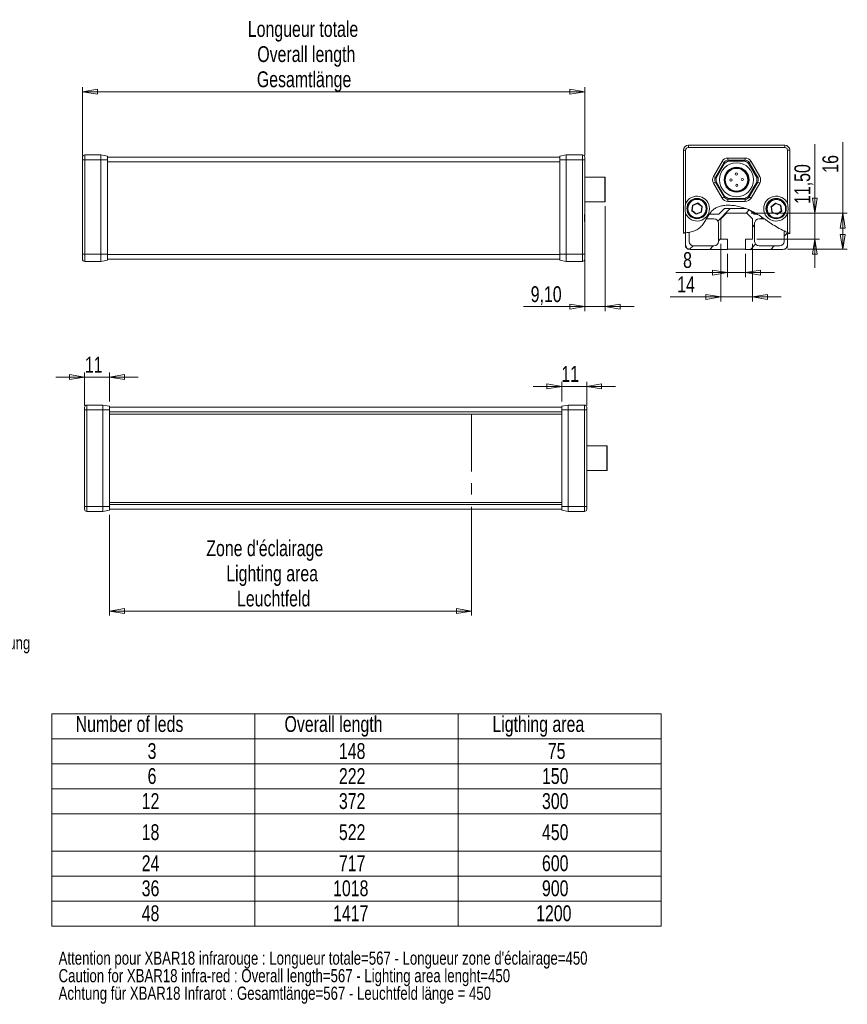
# Model space of a CAD drawing. Header units: millimetres. Extents: x 26 to 404, y 67 to 285.
# Tile 3 of 3: x 221 to 404, y 67 to 285. Entities that reach past the tile are written whole.
import ezdxf

# ---------------------------------------------------------------- set-up
doc = ezdxf.new("R2010")
doc.units = ezdxf.units.MM
doc.linetypes.add('CENTERX2', pattern=[20.32, 12.7, -2.54, 2.54, -2.54])
doc.styles.add('SLDTEXTSTYLE0', font='TXT', dxfattribs={"width": 0.75})
doc.dimstyles.new('SLDDIMSTYLE0', dxfattribs={"dimtxt": 3.5, "dimasz": 3.302, "dimexe": 0, "dimexo": 0.0625, "dimgap": 0.875, "dimtad": 1, "dimtoh": 1, "dimlfac": 2, "dimrnd": 1e-09, "dimzin": 12, "dimdsep": 46, "dimtxsty": 'SLDTEXTSTYLE0', "dimblk1": 'CLOSED', "dimblk2": 'CLOSED', "dimsah": 1, "dimcen": 0.09, "dimadec": 0, "dimazin": 0, "dimtfac": 1, "dimtofl": 0, "dimtmove": 0, "dimatfit": 3, "dimldrblk": 'CLOSED', "dimfxl": 1, "dimtolj": 1, "dimtzin": 12, "dimarcsym": 0})
doc.dimstyles.new('SLDDIMSTYLE1', dxfattribs={"dimtxt": 3.5, "dimasz": 3.302, "dimexe": 0, "dimexo": 0.0625, "dimgap": 0.875, "dimtad": 1, "dimtoh": 1, "dimlfac": 2, "dimrnd": 1e-09, "dimzin": 12, "dimdsep": 46, "dimtxsty": 'SLDTEXTSTYLE0', "dimblk1": 'CLOSED', "dimblk2": 'CLOSED', "dimsah": 1, "dimcen": 0.09, "dimadec": 0, "dimazin": 0, "dimtfac": 1, "dimtofl": 0, "dimtmove": 0, "dimatfit": 3, "dimldrblk": 'CLOSED', "dimfxl": 1, "dimtolj": 1, "dimtzin": 12, "dimarcsym": 0})

# ---------------------------------------------------------------- blocks, each defined once
blk = doc.blocks.new('SW_NOTE_0')
at = {"color": 0, "linetype": 'Continuous', "lineweight": 0, "char_height": 2.9104, "attachment_point": 1, "style": 'SLDTEXTSTYLE0'}
for s, insert in [("Attention pour XBAR18 infrarouge : Longueur totale=567 - Longueur zone d'éclairage=450", (0, 3.75)), ('Caution for XBAR18 infra-red : Overall length=567 - Lighting area lenght=450', (0, -0.13)), ('Achtung für XBAR18 Infrarot : Gesamtlänge=567 - Leuchtfeld länge = 450', (0, -4.01))]:
    blk.add_mtext(s, dxfattribs=dict(at, insert=insert))
blk = doc.blocks.new('SW_TABLEANNOTATION_0')
at = {"color": 0, "linetype": 'Continuous', "lineweight": 0}
for p, q in [((0, 0), (0, -46.89)), ((134.64, 0), (0, 0)), ((44.88, 0), (44.88, -46.89)), ((89.76, 0), (89.76, -46.89)), ((134.64, -46.89), (134.64, 0)), ((0, -5.53), (134.64, -5.53)), ((0, -11.05), (134.64, -11.05)), ((0, -16.58), (134.64, -16.58)), ((0, -22.1), (134.64, -22.1)), ((0, -30.31), (134.64, -30.31)), ((0, -35.84), (134.64, -35.84)), ((0, -41.36), (134.64, -41.36)), ((0, -46.89), (134.64, -46.89))]:
    blk.add_line(p, q, dxfattribs=at)
at = {"color": 0, "linetype": 'Continuous', "lineweight": 0, "char_height": 3.5, "attachment_point": 1, "style": 'SLDTEXTSTYLE0'}
for s, insert in [('Number of leds', (5.25, -0.51)), ('Overall length', (51.42, -0.51)), ('Ligthing area', (97.36, -0.51)), ('3', (21.15, -6.47)), ('148', (63.44, -6.47)), ('75', (109.61, -6.47)), ('6', (21.15, -12)), ('222', (63.44, -12)), ('150', (108.32, -12)), ('12', (19.85, -17.53)), ('372', (63.44, -17.53)), ('300', (108.32, -17.53)), ('18', (19.85, -24.39)), ('522', (63.44, -24.39)), ('450', (108.32, -24.39)), ('24', (19.85, -31.26)), ('717', (63.44, -31.26)), ('600', (108.32, -31.26)), ('36', (19.85, -36.79)), ('1018', (62.15, -36.79)), ('900', (108.32, -36.79)), ('48', (19.85, -42.31)), ('1417', (62.15, -42.31)), ('1200', (107.03, -42.31))]:
    blk.add_mtext(s, dxfattribs=dict(at, insert=insert))
blk = doc.blocks.new('_CLOSED')
at = {"color": 0, "linetype": 'ByBlock', "lineweight": -2}
for p, q in [((-1, 0.166667), (0, 0)), ((-1, 0.166667), (-1, -0.166667)), ((0, 0), (-1, -0.166667)), ((0, 0), (-1, 0))]:
    blk.add_line(p, q, dxfattribs=at)
blk = doc.blocks.new('*D4')
at = {"color": 7, "linetype": 'Continuous', "lineweight": 0}
for p, q in [((320.53, 177.18), (320.53, 153.18)), ((240.53, 175.43), (240.53, 153.18)), ((320.53, 154.18), (240.53, 154.18))]:
    blk.add_line(p, q, dxfattribs=at)
at = {"color": 7, "linetype": 'Continuous', "lineweight": 0, "xscale": 3.302, "yscale": 3.302, "rotation": 180}
blk.add_blockref('_CLOSED', (240.53, 154.18, 0.05), dxfattribs=at)
at = {"color": 7, "linetype": 'Continuous', "lineweight": 0, "xscale": 3.302, "yscale": 3.302}
blk.add_blockref('_CLOSED', (320.53, 154.18, 0.05), dxfattribs=at)
at = {"color": 7, "linetype": 'Continuous', "lineweight": 0, "char_height": 3.5, "attachment_point": 1, "style": 'SLDTEXTSTYLE0'}
for s, insert in [("Zone d'éclairage", (261.95, 169.8)), ('Lighting area', (266.35, 164.25)), ('Leuchtfeld', (268.74, 158.7))]:
    blk.add_mtext(s, dxfattribs=dict(at, insert=insert))
blk = doc.blocks.new('*D5')
at = {"color": 7, "linetype": 'Continuous', "lineweight": 0}
for p, q in [((235.03, 199.58), (235.03, 206.84)), ((240.53, 200.43), (240.53, 206.84)), ((235.03, 205.84), (228.68, 205.84)), ((240.53, 205.84), (235.03, 205.84)), ((240.53, 205.84), (246.88, 205.84))]:
    blk.add_line(p, q, dxfattribs=at)
at = {"color": 7, "linetype": 'Continuous', "lineweight": 0, "xscale": 3.302, "yscale": 3.302}
blk.add_blockref('_CLOSED', (235.03, 205.84, -1.42), dxfattribs=at)
at = {"color": 7, "linetype": 'Continuous', "lineweight": 0, "xscale": 3.302, "yscale": 3.302, "rotation": 180}
blk.add_blockref('_CLOSED', (240.53, 205.84, -1.42), dxfattribs=at)
at = {"color": 7, "linetype": 'Continuous', "lineweight": 0, "insert": (235.1, 210.35), "char_height": 3.5, "attachment_point": 1, "style": 'SLDTEXTSTYLE0'}
blk.add_mtext('11', dxfattribs=at)
blk = doc.blocks.new('*D6')
at = {"color": 7, "linetype": 'Continuous', "lineweight": 0}
for p, q in [((340.53, 200.43), (340.53, 204.78)), ((346.03, 199.58), (346.03, 204.78)), ((340.53, 203.78), (334.18, 203.78)), ((346.03, 203.78), (340.53, 203.78)), ((346.03, 203.78), (352.38, 203.78))]:
    blk.add_line(p, q, dxfattribs=at)
at = {"color": 7, "linetype": 'Continuous', "lineweight": 0, "xscale": 3.302, "yscale": 3.302}
blk.add_blockref('_CLOSED', (340.53, 203.78, -1.42), dxfattribs=at)
at = {"color": 7, "linetype": 'Continuous', "lineweight": 0, "xscale": 3.302, "yscale": 3.302, "rotation": 180}
blk.add_blockref('_CLOSED', (346.03, 203.78, -1.42), dxfattribs=at)
at = {"color": 7, "linetype": 'Continuous', "lineweight": 0, "insert": (340.43, 208.3), "char_height": 3.5, "attachment_point": 1, "style": 'SLDTEXTSTYLE0'}
blk.add_mtext('11', dxfattribs=at)
blk = doc.blocks.new('*D12')
at = {"color": 7, "linetype": 'Continuous', "lineweight": 0}
for p, q in [((350.13, 243.64), (350.13, 220.41)), ((345.58, 241.06), (345.58, 220.41)), ((345.58, 221.41), (332.06, 221.41)), ((345.58, 221.41), (350.13, 221.41)), ((350.13, 221.41), (356.48, 221.41))]:
    blk.add_line(p, q, dxfattribs=at)
at = {"color": 7, "linetype": 'Continuous', "lineweight": 0, "xscale": 3.302, "yscale": 3.302}
blk.add_blockref('_CLOSED', (345.58, 221.41, 0.7), dxfattribs=at)
at = {"color": 7, "linetype": 'Continuous', "lineweight": 0, "xscale": 3.302, "yscale": 3.302, "rotation": 180}
blk.add_blockref('_CLOSED', (350.13, 221.41, 0.7), dxfattribs=at)
at = {"color": 7, "linetype": 'Continuous', "lineweight": 0, "insert": (333.65, 225.92), "char_height": 3.5, "attachment_point": 1, "style": 'SLDTEXTSTYLE0'}
blk.add_mtext('9,10', dxfattribs=at)
blk = doc.blocks.new('*D13')
at = {"color": 7, "linetype": 'Continuous', "lineweight": 0}
for p, q in [((234.58, 254.81), (234.58, 269.87)), ((345.58, 254.81), (345.58, 269.87)), ((234.58, 268.87), (345.58, 268.87))]:
    blk.add_line(p, q, dxfattribs=at)
at = {"color": 7, "linetype": 'Continuous', "lineweight": 0, "xscale": 3.302, "yscale": 3.302, "rotation": 180}
blk.add_blockref('_CLOSED', (234.58, 268.87, 0.7), dxfattribs=at)
at = {"color": 7, "linetype": 'Continuous', "lineweight": 0, "xscale": 3.302, "yscale": 3.302}
blk.add_blockref('_CLOSED', (345.58, 268.87, 0.7), dxfattribs=at)
at = {"color": 7, "linetype": 'Continuous', "lineweight": 0, "char_height": 3.5, "attachment_point": 1, "style": 'SLDTEXTSTYLE0'}
for s, insert in [('Longueur totale', (271.13, 284.49)), ('Overall length', (273.22, 278.94)), ('Gesamtlänge', (273.12, 273.38))]:
    blk.add_mtext(s, dxfattribs=dict(at, insert=insert))
blk = doc.blocks.new('SW_NOTE_2')
at = {"color": 0, "linetype": 'Continuous', "lineweight": 0, "char_height": 2.9104, "attachment_point": 1, "style": 'SLDTEXTSTYLE0'}
for s, insert in [('Rainure de fixation au dos, 2 écrou M8 inclus', (0.51, 2.22)), ('Fixing groove on the back, 2 M8 nuts included Befestigung ', (0.51, -1.66)), ('Rille im Rücken, 2 Nutensteine M8 mitgeliefert', (0.51, -5.54))]:
    blk.add_mtext(s, dxfattribs=dict(at, insert=insert))
blk = doc.blocks.new('*D15')
at = {"color": 7, "linetype": 'Continuous', "lineweight": 0}
for p, q in [((396.45, 242.07), (396.45, 257.31)), ((382.4, 242.07), (397.45, 242.07)), ((396.45, 242.07), (396.45, 236.32)), ((383.65, 236.32), (397.45, 236.32)), ((396.45, 236.32), (396.45, 229.97))]:
    blk.add_line(p, q, dxfattribs=at)
at = {"color": 7, "linetype": 'Continuous', "lineweight": 0, "xscale": 3.302, "yscale": 3.302}
for p, rotation in [((396.45, 242.07, 6.78), 270), ((396.45, 236.32, 6.78), 90)]:
    blk.add_blockref('_CLOSED', p, dxfattribs=dict(at, rotation=rotation))
at = {"color": 7, "linetype": 'Continuous', "lineweight": 0, "insert": (391.93, 244.09), "char_height": 3.5, "attachment_point": 1, "rotation": 90, "style": 'SLDTEXTSTYLE0'}
blk.add_mtext('11,50', dxfattribs=at)
blk = doc.blocks.new('*D16')
at = {"color": 7, "linetype": 'Continuous', "lineweight": 0}
for p, q in [((402.63, 242.07), (402.63, 257.74)), ((382.4, 242.07), (403.63, 242.07)), ((402.63, 242.07), (402.63, 234.07)), ((390.4, 234.07), (403.63, 234.07))]:
    blk.add_line(p, q, dxfattribs=at)
at = {"color": 7, "linetype": 'Continuous', "lineweight": 0, "xscale": 3.302, "yscale": 3.302}
for p, rotation in [((402.63, 242.07, 6.78), 90), ((402.63, 234.07, 6.78), 270)]:
    blk.add_blockref('_CLOSED', p, dxfattribs=dict(at, rotation=rotation))
at = {"color": 7, "linetype": 'Continuous', "lineweight": 0, "insert": (398.12, 250.99), "char_height": 3.5, "attachment_point": 1, "rotation": 90, "style": 'SLDTEXTSTYLE0'}
blk.add_mtext('16', dxfattribs=at)
blk = doc.blocks.new('*D17')
at = {"color": 7, "linetype": 'Continuous', "lineweight": 0}
for p, q in [((377.15, 233.07), (377.15, 227.95)), ((381.15, 233.07), (381.15, 227.95)), ((377.15, 228.95), (365.74, 228.95)), ((381.15, 228.95), (377.15, 228.95)), ((381.15, 228.95), (387.5, 228.95))]:
    blk.add_line(p, q, dxfattribs=at)
at = {"color": 7, "linetype": 'Continuous', "lineweight": 0, "xscale": 3.302, "yscale": 3.302}
for p, rotation in [((377.15, 228.95, 6.78), 360), ((381.15, 228.95, 6.78), 180)]:
    blk.add_blockref('_CLOSED', p, dxfattribs=dict(at, rotation=rotation))
at = {"color": 7, "linetype": 'Continuous', "lineweight": 0, "insert": (367.33, 233.46), "char_height": 3.5, "attachment_point": 1, "style": 'SLDTEXTSTYLE0'}
blk.add_mtext('8', dxfattribs=at)
blk = doc.blocks.new('*D18')
at = {"color": 7, "linetype": 'Continuous', "lineweight": 0}
for p, q in [((375.65, 235.32), (375.65, 222.57)), ((382.65, 235.32), (382.65, 222.57)), ((375.65, 223.57), (364.44, 223.57)), ((375.65, 223.57), (382.65, 223.57)), ((382.65, 223.57), (389, 223.57))]:
    blk.add_line(p, q, dxfattribs=at)
at = {"color": 7, "linetype": 'Continuous', "lineweight": 0, "xscale": 3.302, "yscale": 3.302}
blk.add_blockref('_CLOSED', (375.65, 223.57, 6.78), dxfattribs=at)
at = {"color": 7, "linetype": 'Continuous', "lineweight": 0, "xscale": 3.302, "yscale": 3.302, "rotation": 180}
blk.add_blockref('_CLOSED', (382.65, 223.57, 6.78), dxfattribs=at)
at = {"color": 7, "linetype": 'Continuous', "lineweight": 0, "insert": (366.03, 228.08), "char_height": 3.5, "attachment_point": 1, "style": 'SLDTEXTSTYLE0'}
blk.add_mtext('14', dxfattribs=at)

msp = doc.modelspace()

# ---------------------------------------------------------------- hatches: boundary and pattern name
at = {"linetype": 'Continuous', "lineweight": 0}
h = msp.add_hatch(dxfattribs=at)
h.set_pattern_fill('ANSI31', style=0)
edge = h.paths.add_edge_path(flags=0)
edge.add_line((381.2214, 243.0661), (376.485, 243.0661))
edge.add_line((376.485, 243.0661), (375.235, 241.8161))
edge.add_line((375.235, 241.8161), (373.1125, 241.8161))
edge.add_spline(control_points=[(373.1125, 241.8161), (372.8899, 241.4923), (372.6895, 241.1537), (372.4884, 240.8161)], knot_values=[0, 0, 0, 0, 0.00235758, 0.00235758, 0.00235758, 0.00235758], weights=[1, 1, 1, 1], degree=3, periodic=0)
edge.add_line((372.4884, 240.8161), (374.1492, 240.8161))
edge.add_arc((374.1492, 239.8161), 1, 0, 90, ccw=False)
edge.add_line((375.1492, 239.8161), (375.1492, 235.8161))
edge.add_arc((374.1492, 235.8161), 1, 270, 360, ccw=False)
edge.add_line((374.1492, 234.8161), (369.6492, 234.8161))
edge.add_arc((369.6492, 235.8161), 1, 180, 270, ccw=False)
edge.add_line((368.6492, 235.8161), (368.6492, 237.841))
edge.add_spline(control_points=[(368.6492, 237.841), (368.4004, 237.7928), (368.15, 237.7526), (367.8992, 237.7163)], knot_values=[0, 0, 0, 0, 0.00152059, 0.00152059, 0.00152059, 0.00152059], weights=[1, 1, 1, 1], degree=3, periodic=0)
edge.add_line((367.8992, 237.7163), (367.8992, 235.0661))
edge.add_arc((368.8992, 235.0661), 1, 180, 270)
edge.add_line((368.8992, 234.0661), (377.1492, 234.0661))
edge.add_line((377.1492, 234.0661), (377.1492, 236.3161))
edge.add_line((377.1492, 236.3161), (375.6492, 236.3161))
edge.add_line((375.6492, 236.3161), (375.6492, 240.8161))
edge.add_line((375.6492, 240.8161), (376.8992, 242.0661))
edge.add_line((376.8992, 242.0661), (381.3992, 242.0661))
edge.add_line((381.3992, 242.0661), (382.6492, 240.8161))
edge.add_line((382.6492, 240.8161), (382.6492, 236.3161))
edge.add_line((382.6492, 236.3161), (381.1492, 236.3161))
edge.add_line((381.1492, 236.3161), (381.1492, 234.0661))
edge.add_line((381.1492, 234.0661), (389.3992, 234.0661))
edge.add_arc((389.3992, 235.0661), 1, 270, 360)
edge.add_line((390.3992, 235.0661), (390.3992, 237.7781))
edge.add_spline(control_points=[(390.3992, 237.7781), (390.1493, 237.9024), (389.899, 238.0257), (389.6492, 238.1501)], knot_values=[0, 0, 0, 0, 0.00167443, 0.00167443, 0.00167443, 0.00167443], weights=[1, 1, 1, 1], degree=3, periodic=0)
edge.add_line((389.6492, 238.1501), (389.6492, 235.8161))
edge.add_arc((388.6492, 235.8161), 1, 270, 360, ccw=False)
edge.add_line((388.6492, 234.8161), (384.1492, 234.8161))
edge.add_arc((384.1492, 235.8161), 1, 180, 270, ccw=False)
edge.add_line((383.1492, 235.8161), (383.1492, 239.8161))
edge.add_arc((384.1492, 239.8161), 1, 90, 180, ccw=False)
edge.add_line((384.1492, 240.8161), (385.2654, 240.8161))
edge.add_spline(control_points=[(385.2654, 240.8161), (384.7702, 241.1598), (384.272, 241.5), (383.7587, 241.8161)], knot_values=[0, 0, 0, 0, 0.00361672, 0.00361672, 0.00361672, 0.00361672], weights=[1, 1, 1, 1], degree=3, periodic=0)
edge.add_line((383.7587, 241.8161), (383.0634, 241.8161))
edge.add_line((383.0634, 241.8161), (382.2343, 242.6452))
edge.add_spline(control_points=[(382.2343, 242.6452), (381.903, 242.7999), (381.5647, 242.9403), (381.2214, 243.0661)], knot_values=[0, 0, 0, 0, 0.00219386, 0.00219386, 0.00219386, 0.00219386], weights=[1, 1, 1, 1], degree=3, periodic=0)
h = msp.add_hatch(dxfattribs=at)
h.set_pattern_fill('ANSI31', style=0)
edge = h.paths.add_edge_path(flags=0)
edge.add_line((381.2214, 243.0661), (376.485, 243.0661))
edge.add_line((376.485, 243.0661), (375.235, 241.8161))
edge.add_line((375.235, 241.8161), (373.1125, 241.8161))
edge.add_spline(control_points=[(373.1125, 241.8161), (372.8899, 241.4923), (372.6895, 241.1537), (372.4884, 240.8161)], knot_values=[0, 0, 0, 0, 0.00235758, 0.00235758, 0.00235758, 0.00235758], weights=[1, 1, 1, 1], degree=3, periodic=0)
edge.add_line((372.4884, 240.8161), (374.1492, 240.8161))
edge.add_arc((374.1492, 239.8161), 1, 0, 90, ccw=False)
edge.add_line((375.1492, 239.8161), (375.1492, 235.8161))
edge.add_arc((374.1492, 235.8161), 1, 270, 360, ccw=False)
edge.add_line((374.1492, 234.8161), (369.6492, 234.8161))
edge.add_arc((369.6492, 235.8161), 1, 180, 270, ccw=False)
edge.add_line((368.6492, 235.8161), (368.6492, 237.841))
edge.add_spline(control_points=[(368.6492, 237.841), (368.4004, 237.7928), (368.15, 237.7526), (367.8992, 237.7163)], knot_values=[0, 0, 0, 0, 0.00152059, 0.00152059, 0.00152059, 0.00152059], weights=[1, 1, 1, 1], degree=3, periodic=0)
edge.add_line((367.8992, 237.7163), (367.8992, 235.0661))
edge.add_arc((368.8992, 235.0661), 1, 180, 270)
edge.add_line((368.8992, 234.0661), (377.1492, 234.0661))
edge.add_line((377.1492, 234.0661), (377.1492, 236.3161))
edge.add_line((377.1492, 236.3161), (375.6492, 236.3161))
edge.add_line((375.6492, 236.3161), (375.6492, 240.8161))
edge.add_line((375.6492, 240.8161), (376.8992, 242.0661))
edge.add_line((376.8992, 242.0661), (381.3992, 242.0661))
edge.add_line((381.3992, 242.0661), (382.6492, 240.8161))
edge.add_line((382.6492, 240.8161), (382.6492, 236.3161))
edge.add_line((382.6492, 236.3161), (381.1492, 236.3161))
edge.add_line((381.1492, 236.3161), (381.1492, 234.0661))
edge.add_line((381.1492, 234.0661), (389.3992, 234.0661))
edge.add_arc((389.3992, 235.0661), 1, 270, 360)
edge.add_line((390.3992, 235.0661), (390.3992, 237.7781))
edge.add_spline(control_points=[(390.3992, 237.7781), (390.1493, 237.9024), (389.899, 238.0257), (389.6492, 238.1501)], knot_values=[0, 0, 0, 0, 0.00167443, 0.00167443, 0.00167443, 0.00167443], weights=[1, 1, 1, 1], degree=3, periodic=0)
edge.add_line((389.6492, 238.1501), (389.6492, 235.8161))
edge.add_arc((388.6492, 235.8161), 1, 270, 360, ccw=False)
edge.add_line((388.6492, 234.8161), (384.1492, 234.8161))
edge.add_arc((384.1492, 235.8161), 1, 180, 270, ccw=False)
edge.add_line((383.1492, 235.8161), (383.1492, 239.8161))
edge.add_arc((384.1492, 239.8161), 1, 90, 180, ccw=False)
edge.add_line((384.1492, 240.8161), (385.2654, 240.8161))
edge.add_spline(control_points=[(385.2654, 240.8161), (384.7702, 241.1598), (384.272, 241.5), (383.7587, 241.8161)], knot_values=[0, 0, 0, 0, 0.00361672, 0.00361672, 0.00361672, 0.00361672], weights=[1, 1, 1, 1], degree=3, periodic=0)
edge.add_line((383.7587, 241.8161), (383.0634, 241.8161))
edge.add_line((383.0634, 241.8161), (382.2343, 242.6452))
edge.add_spline(control_points=[(382.2343, 242.6452), (381.903, 242.7999), (381.5647, 242.9403), (381.2214, 243.0661)], knot_values=[0, 0, 0, 0, 0.00219386, 0.00219386, 0.00219386, 0.00219386], weights=[1, 1, 1, 1], degree=3, periodic=0)

# ---------------------------------------------------------------- linework, layer by layer
at = {"color": 7, "linetype": 'Continuous', "lineweight": 15}
for p, q in [((368.4992, 257.0661), (368.4992, 256.5661)), ((368.4992, 257.0661), (389.7992, 257.0661)), ((389.7992, 256.5661), (389.7992, 257.0661)), ((235.0784, 254.9101), (235.0784, 253.8101)), ((235.0784, 254.9101), (238.6605, 254.9101)), ((238.6605, 253.8101), (238.6605, 254.9101)), ((240.0784, 254.6601), (238.6605, 254.9101)), ((240.0784, 254.6601), (240.0784, 253.8101)), ((341.4962, 254.9101), (340.0784, 254.6601)), ((340.0784, 253.8101), (340.0784, 254.6601)), ((341.4962, 254.9101), (341.4962, 253.8101)), ((345.0784, 254.9101), (341.4962, 254.9101)), ((345.0784, 253.8101), (345.0784, 254.9101)), ((367.3992, 255.9661), (367.8992, 255.9661)), ((367.3992, 237.6479), (367.3992, 255.9661)), ((367.8992, 255.9661), (367.8992, 244.2118)), ((389.7992, 256.5661), (368.4992, 256.5661)), ((390.3992, 244.2118), (390.3992, 255.9661)), ((390.3992, 255.9661), (390.8992, 255.9661)), ((390.8992, 255.9661), (390.8992, 237.527)), ((234.5784, 253.8101), (234.5784, 254.4101)), ((234.5784, 242.0557), (234.5784, 253.8101)), ((234.5784, 253.8101), (235.0784, 253.8101)), ((235.0784, 253.8101), (235.0784, 233.0101)), ((235.0784, 253.8101), (238.6605, 253.8101)), ((238.6605, 233.0101), (238.6605, 253.8101)), ((240.0784, 253.8101), (238.6605, 253.8101)), ((240.0784, 254.4101), (340.0784, 254.4101)), ((240.0784, 253.8101), (240.0784, 233.0101)), ((340.0784, 253.4101), (240.0784, 253.4101)), ((340.0784, 233.0101), (340.0784, 253.8101)), ((341.4962, 253.8101), (340.0784, 253.8101)), ((341.4962, 253.8101), (341.4962, 233.0101)), ((345.0784, 253.8101), (341.4962, 253.8101)), ((345.0784, 233.0101), (345.0784, 253.8101)), ((345.0784, 253.8101), (345.5784, 253.8101)), ((345.5784, 254.4101), (345.5784, 253.8101)), ((345.5784, 253.8101), (345.5784, 242.0557)), ((374.0396, 250.1911), (375.9449, 253.4911)), ((376.3779, 253.2411), (374.4726, 249.9411)), ((376.476, 253.0611), (374.6776, 249.9461)), ((376.3779, 253.2411), (375.9449, 253.4911)), ((377.2439, 253.7411), (377.2439, 254.2411)), ((377.2439, 254.2411), (381.0544, 254.2411)), ((381.0544, 253.7411), (377.2439, 253.7411)), ((380.9476, 253.5661), (377.3507, 253.5661)), ((381.0544, 253.7411), (381.0544, 254.2411)), ((383.6208, 249.9461), (381.8223, 253.0611)), ((381.9205, 253.2411), (382.3535, 253.4911)), ((383.8257, 249.9411), (381.9205, 253.2411)), ((382.3535, 253.4911), (384.2587, 250.1911)), ((374.0396, 250.1911), (374.4726, 249.9411)), ((383.8257, 249.9411), (384.2587, 250.1911)), ((350.0284, 244.5351), (350.0284, 250.0351)), ((350.1284, 249.9351), (350.1284, 244.6351)), ((374.0396, 248.6911), (374.4726, 248.9411)), ((375.9449, 245.3911), (374.0396, 248.6911)), ((374.4726, 248.9411), (376.3779, 245.6411)), ((374.6776, 248.9361), (376.476, 245.8211)), ((381.8223, 245.8211), (383.6208, 248.9361)), ((381.9205, 245.6411), (383.8257, 248.9411)), ((384.2587, 248.6911), (382.3535, 245.3911)), ((383.8257, 248.9411), (384.2587, 248.6911)), ((369.2259, 242.5796), (369.3912, 243.839)), ((369.4828, 243.7687), (369.3326, 242.6238)), ((369.3912, 243.839), (370.5645, 244.3255)), ((369.3912, 243.839), (369.4828, 243.7687)), ((370.5494, 244.211), (369.4828, 243.7687)), ((370.5494, 244.211), (370.5645, 244.3255)), ((371.4658, 243.5084), (370.5494, 244.211)), ((370.5645, 244.3255), (371.5725, 243.5527)), ((375.9449, 245.3911), (376.3779, 245.6411)), ((377.2439, 244.6411), (377.2439, 245.1411)), ((377.2439, 245.1411), (381.0544, 245.1411)), ((381.0544, 244.6411), (377.2439, 244.6411)), ((377.3507, 245.3161), (380.9476, 245.3161)), ((381.0544, 244.6411), (381.0544, 245.1411)), ((382.3535, 245.3911), (381.9205, 245.6411)), ((386.7759, 243.5027), (387.7839, 244.2755)), ((387.7989, 244.161), (386.8826, 243.4584)), ((387.7839, 244.2755), (387.7989, 244.161)), ((387.7839, 244.2755), (388.9572, 243.789)), ((388.8655, 243.7187), (387.7989, 244.161)), ((388.8655, 243.7187), (388.9572, 243.789)), ((389.0158, 242.5738), (388.8655, 243.7187)), ((388.9572, 243.789), (389.1225, 242.5296)), ((345.5784, 242.0557), (345.5784, 240.1344)), ((367.8992, 241.9205), (367.8992, 237.7163)), ((369.2259, 242.5796), (369.3326, 242.6238)), ((370.2339, 241.8068), (369.2259, 242.5796)), ((369.3326, 242.6238), (370.2489, 241.9212)), ((371.4072, 242.2933), (370.2339, 241.8068)), ((370.2339, 241.8068), (370.2489, 241.9212)), ((370.2489, 241.9212), (371.3155, 242.3635)), ((371.3155, 242.3635), (371.4658, 243.5084)), ((371.3155, 242.3635), (371.4072, 242.2933)), ((371.5725, 243.5527), (371.4072, 242.2933)), ((371.4658, 243.5084), (371.5725, 243.5527)), ((375.235, 241.8161), (373.1125, 241.8161)), ((376.485, 243.0661), (375.235, 241.8161)), ((376.8992, 242.0661), (375.6492, 240.8161)), ((381.2214, 243.0661), (376.485, 243.0661)), ((376.8992, 242.0661), (381.3992, 242.0661)), ((381.3992, 242.0661), (382.6492, 240.8161)), ((382.2343, 242.6452), (383.0634, 241.8161)), ((383.0634, 241.8161), (383.7587, 241.8161)), ((386.7759, 243.5027), (386.8826, 243.4584)), ((386.9412, 242.2433), (386.7759, 243.5027)), ((386.8826, 243.4584), (387.0328, 242.3135)), ((386.9412, 242.2433), (387.0328, 242.3135)), ((388.1145, 241.7568), (386.9412, 242.2433)), ((387.0328, 242.3135), (388.0994, 241.8712)), ((388.0994, 241.8712), (389.0158, 242.5738)), ((388.0994, 241.8712), (388.1145, 241.7568)), ((389.1225, 242.5296), (388.1145, 241.7568)), ((389.0158, 242.5738), (389.1225, 242.5296)), ((390.3992, 237.7781), (390.3992, 241.9205)), ((234.5784, 233.0101), (234.5784, 239.7644)), ((345.5784, 240.1344), (345.5784, 239.7644)), ((345.5784, 239.7644), (345.5784, 233.0101)), ((372.4884, 240.8161), (374.1492, 240.8161)), ((375.1492, 239.8161), (375.1492, 235.8161)), ((375.6492, 240.8161), (375.6492, 236.3161)), ((382.6492, 240.8161), (382.6492, 236.3161)), ((383.1492, 239.8161), (383.1492, 235.8161)), ((385.2654, 240.8161), (384.1492, 240.8161)), ((367.8992, 235.0661), (367.8992, 237.7163)), ((368.6492, 237.841), (368.6492, 235.8161)), ((389.6492, 238.1501), (389.6492, 235.8161)), ((390.3992, 235.0661), (390.3992, 237.7781)), ((390.4492, 237.3898), (390.3992, 237.3898)), ((390.4492, 237.7443), (390.4492, 237.3898)), ((367.8992, 234.5911), (367.8992, 235.0661)), ((375.6492, 236.3161), (377.1492, 236.3161)), ((377.1492, 236.3161), (377.1492, 234.0661)), ((381.1492, 236.3161), (381.1492, 234.0661)), ((382.6492, 236.3161), (381.1492, 236.3161)), ((390.3992, 235.0661), (390.3992, 234.5911)), ((234.5784, 231.9101), (234.5784, 233.0101)), ((234.5784, 233.0101), (235.0784, 233.0101)), ((235.0784, 233.0101), (235.0784, 231.4101)), ((235.0784, 233.0101), (238.6605, 233.0101)), ((238.6605, 231.4101), (238.6605, 233.0101)), ((240.0784, 233.0101), (238.6605, 233.0101)), ((240.0784, 233.0101), (240.0784, 231.6601)), ((240.0784, 232.9101), (340.0784, 232.9101)), ((341.4962, 233.0101), (340.0784, 233.0101)), ((340.0784, 231.6601), (340.0784, 233.0101)), ((345.0784, 233.0101), (341.4962, 233.0101)), ((341.4962, 233.0101), (341.4962, 231.4101)), ((345.0784, 231.4101), (345.0784, 233.0101)), ((345.0784, 233.0101), (345.5784, 233.0101)), ((345.5784, 233.0101), (345.5784, 231.9101)), ((367.8992, 234.5911), (368.3992, 234.0911)), ((368.677, 234.0911), (368.3992, 234.0911)), ((377.1492, 234.0661), (368.8992, 234.0661)), ((369.6492, 234.8161), (374.1492, 234.8161)), ((381.1492, 234.0911), (377.1492, 234.0911)), ((381.1492, 234.0661), (389.3992, 234.0661)), ((388.6492, 234.8161), (384.1492, 234.8161)), ((389.8992, 234.0911), (389.6214, 234.0911)), ((389.8992, 234.0911), (390.3992, 234.5911)), ((235.0784, 231.4101), (238.6605, 231.4101)), ((240.0784, 231.6601), (238.6605, 231.4101)), ((340.0784, 231.9101), (240.0784, 231.9101)), ((341.4962, 231.4101), (340.0784, 231.6601)), ((345.0784, 231.4101), (341.4962, 231.4101)), ((235.0265, 198.5836), (235.0265, 199.1836)), ((235.5265, 198.5836), (235.0265, 198.5836)), ((235.0265, 177.2836), (235.0265, 198.5836)), ((235.5265, 199.6836), (235.5265, 198.5836)), ((235.5265, 199.6836), (239.1087, 199.6836)), ((235.5265, 198.5836), (239.1087, 198.5836)), ((235.5265, 198.5836), (235.5265, 177.2836)), ((239.1087, 198.5836), (239.1087, 199.6836)), ((239.1087, 199.6836), (240.5265, 199.4336)), ((239.1087, 177.2836), (239.1087, 198.5836)), ((239.1087, 198.5836), (240.5265, 198.5836)), ((240.5265, 199.4336), (240.5265, 198.5836)), ((240.5265, 199.1836), (340.5265, 199.1836)), ((240.5265, 198.5836), (240.5265, 177.2836)), ((340.5265, 198.1836), (240.5265, 198.1836)), ((318.2814, 199.2336), (318.2814, 199.1836)), ((318.2814, 199.2336), (319.2814, 199.2336)), ((319.2814, 199.2336), (319.2814, 199.1836)), ((319.2814, 199.2336), (334.7814, 199.2336)), ((334.7814, 199.2336), (334.7814, 199.1836)), ((334.7814, 199.2336), (335.7814, 199.2336)), ((335.7814, 199.2336), (335.7814, 199.1836)), ((340.5265, 199.4336), (341.9443, 199.6836)), ((340.5265, 198.5836), (340.5265, 199.4336)), ((340.5265, 198.5836), (341.9443, 198.5836)), ((340.5265, 177.2836), (340.5265, 198.5836)), ((341.9443, 199.6836), (341.9443, 198.5836)), ((345.5265, 199.6836), (341.9443, 199.6836)), ((341.9443, 198.5836), (341.9443, 177.2836)), ((345.5265, 198.5836), (341.9443, 198.5836)), ((345.5265, 198.5836), (345.5265, 199.6836)), ((346.0265, 198.5836), (345.5265, 198.5836)), ((345.5265, 177.2836), (345.5265, 198.5836)), ((346.0265, 199.1836), (346.0265, 198.5836)), ((346.0265, 198.5836), (346.0265, 177.2836)), ((340.5265, 197.6836), (240.5265, 197.6836)), ((350.4765, 190.6809), (350.4765, 190.6836)), ((350.4765, 185.1836), (350.4765, 190.6809)), ((350.5765, 190.5836), (350.5765, 185.2836)), ((235.0265, 177.2836), (235.5265, 177.2836)), ((235.0265, 176.6836), (235.0265, 177.2836)), ((235.5265, 177.2836), (235.5265, 176.1836)), ((235.5265, 177.2836), (239.1087, 177.2836)), ((235.5265, 176.1836), (239.1087, 176.1836)), ((239.1087, 176.1836), (239.1087, 177.2836)), ((240.5265, 177.2836), (239.1087, 177.2836)), ((240.5265, 176.4336), (239.1087, 176.1836)), ((340.5265, 178.1836), (240.5265, 178.1836)), ((240.5265, 177.6836), (340.5265, 177.6836)), ((240.5265, 177.2836), (240.5265, 176.4336)), ((340.5265, 176.6836), (240.5265, 176.6836)), ((340.5265, 176.4336), (340.5265, 177.2836)), ((341.9443, 177.2836), (340.5265, 177.2836)), ((341.9443, 176.1836), (340.5265, 176.4336)), ((341.9443, 177.2836), (341.9443, 176.1836)), ((345.5265, 177.2836), (341.9443, 177.2836)), ((345.5265, 176.1836), (341.9443, 176.1836)), ((345.5265, 176.1836), (345.5265, 177.2836)), ((345.5265, 177.2836), (346.0265, 177.2836)), ((346.0265, 177.2836), (346.0265, 176.6836))]:
    msp.add_line(p, q, dxfattribs=at)
at = {"color": 7, "linetype": 'CENTERX2', "lineweight": 0}
msp.add_line((320.5265, 197.6836), (320.5265, 178.1836), dxfattribs=at)
at = {"color": 7, "linetype": 'Continuous', "lineweight": 15}
for centre, radius in [((379.1492, 249.4411), 3.75), ((379.1492, 249.4411), 2.75), ((379.1492, 249.4411), 2.65), ((379.1492, 249.4411), 2.5), ((379.0939, 250.6899), 0.25), ((377.9004, 249.3859), 0.25), ((379.2044, 248.1923), 0.25), ((380.398, 249.4964), 0.25), ((370.3992, 243.0661), 2.25), ((370.3992, 243.0661), 2.125), ((370.3992, 243.0661), 2.025), ((387.8992, 243.0661), 2.25), ((387.9492, 243.0161), 2.125), ((387.9492, 243.0161), 2.025)]:
    msp.add_circle(centre, radius, dxfattribs=at)
for centre, radius, start, end in [((368.4992, 255.9661), 1.1, 90, 180), ((389.7992, 255.9661), 1.1, 0, 90), ((235.0784, 254.4101), 0.5, 90, 180), ((345.0784, 254.4101), 0.5, 0, 90), ((368.4992, 255.9661), 0.6, 90, 180), ((389.7992, 255.9661), 0.6, 0, 90), ((377.2439, 252.7411), 1.5, 90, 150), ((377.2439, 252.7411), 1, 90, 150), ((379.1492, 249.4411), 4.5, 113.556464, 126.443536), ((379.1492, 249.4411), 4.5, 53.556464, 66.443536), ((381.0544, 252.7411), 1.5, 30, 90), ((381.0544, 252.7411), 1, 30, 90), ((375.3387, 249.4411), 1.5, 150, 210), ((382.9597, 249.4411), 1.5, 330, 30), ((375.3387, 249.4411), 1, 150, 210), ((379.1492, 249.4411), 4.5, 173.556464, 186.443536), ((379.1492, 249.4411), 4.5, 353.556464, 6.443536), ((382.9597, 249.4411), 1, 330, 30), ((370.3992, 243.0661), 2.75, 0, 155.380023), ((379.1492, 249.4411), 4.5, 233.556464, 246.443536), ((379.1492, 249.4411), 4.5, 293.556464, 306.443536), ((387.8992, 243.0661), 2.75, 24.619977, 335.380023), ((377.2439, 246.1411), 1.5, 210, 270), ((377.2439, 246.1411), 1, 210, 270), ((381.0544, 246.1411), 1, 270, 330), ((381.0544, 246.1411), 1.5, 270, 330), ((370.3992, 243.0661), 2.75, 204.619977, 0), ((374.1492, 239.8161), 1, 0, 90), ((384.1492, 239.8161), 1, 90, 180), ((368.8992, 235.0661), 1, 180, 270), ((369.6492, 235.8161), 1, 180, 270), ((374.1492, 235.8161), 1, 270, 0), ((384.1492, 235.8161), 1, 180, 270), ((388.6492, 235.8161), 1, 270, 0), ((389.3992, 235.0661), 1, 270, 0), ((235.0784, 231.9101), 0.5, 180, 270), ((345.0784, 231.9101), 0.5, 270, 0), ((235.5265, 199.1836), 0.5, 90, 180), ((345.5265, 199.1836), 0.5, 0, 90), ((235.5265, 176.6836), 0.5, 180, 270), ((345.5265, 176.6836), 0.5, 270, 0)]:
    msp.add_arc(centre, radius, start, end, dxfattribs=at)
for points in [[(350.0284, 250.0351), (345.5784, 250.0351)], [(350.1284, 249.9351), (350.0284, 250.0351)], [(345.5784, 244.5351), (350.0284, 244.5351)], [(350.0284, 244.5351), (350.1284, 244.6351)], [(350.4765, 190.6836), (346.0265, 190.6836)], [(350.5765, 190.5836), (350.4765, 190.6836)], [(346.0265, 185.1836), (350.4765, 185.1836)], [(350.4765, 185.1836), (350.5765, 185.2836)]]:
    msp.add_open_spline(points, degree=1, dxfattribs=at)
for points, knots in [([(367.8992, 241.9205), (367.8988, 241.9221), (367.8272, 242.2508), (367.7794, 242.6354), (367.7696, 243.3529), (367.8115, 243.7851), (367.8883, 244.1618), (367.8988, 244.2102), (367.8992, 244.2118)], [0, 0, 0, 0, 0.00212406, 0.43755721, 0.50000657, 0.93555202, 0.99787594, 1, 1, 1, 1]), ([(390.3992, 237.7781), (389.917, 238.0145), (388.9379, 238.4948), (387.5341, 239.2731), (386.2376, 240.1345), (385.025, 240.9889), (383.8115, 241.8049), (382.51, 242.5456), (381.1924, 243.1036), (379.8945, 243.4951), (378.6741, 243.7388), (377.4519, 243.8436), (376.3415, 243.7856), (375.374, 243.5755), (374.5597, 243.2387), (373.8447, 242.7371), (373.2678, 242.068), (372.7556, 241.2768), (372.2557, 240.4129), (371.6959, 239.5445), (371.012, 238.7698), (370.112, 238.2244), (369.0513, 237.9), (368.2973, 237.7798), (367.8992, 237.7163)], [0, 0, 0, 0, 0.06082774, 0.12352244, 0.18162188, 0.23703127, 0.29155889, 0.34719878, 0.40637788, 0.45319749, 0.50054472, 0.54708763, 0.59180436, 0.6259396, 0.65876265, 0.69097655, 0.7238637, 0.75813345, 0.79766258, 0.83690363, 0.87511103, 0.9135546, 0.95435212, 1, 1, 1, 1]), ([(390.3992, 244.2118), (390.3995, 244.2102), (390.4712, 243.8815), (390.5189, 243.4968), (390.5288, 242.7794), (390.4869, 242.3471), (390.4101, 241.9705), (390.3995, 241.9221), (390.3992, 241.9205)], [0, 0, 0, 0, 0.00212406, 0.43755721, 0.50000657, 0.93555202, 0.99787594, 1, 1, 1, 1]), ([(234.5784, 242.0557), (234.5784, 242.0541), (234.5784, 241.8895), (234.5859, 241.5571), (234.5935, 241.1744), (234.5948, 240.7912), (234.5897, 240.4078), (234.5799, 240.028), (234.5784, 239.8144), (234.5784, 239.766), (234.5784, 239.7644)], [0, 0, 0, 0, 0.00212201, 0.21892478, 0.43761134, 0.50000058, 0.71681814, 0.93561406, 0.99787799, 1, 1, 1, 1]), ([(345.5784, 239.7644), (345.5784, 239.766), (345.5783, 239.9306), (345.5708, 240.2631), (345.5632, 240.6457), (345.5619, 241.0289), (345.567, 241.4124), (345.5768, 241.7921), (345.5784, 242.0057), (345.5784, 242.0541), (345.5784, 242.0557)], [0, 0, 0, 0, 0.002122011, 0.218924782, 0.437611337, 0.500000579, 0.716818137, 0.935614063, 0.997877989, 1, 1, 1, 1]), ([(367.8992, 237.7163), (367.8426, 237.7082), (367.7294, 237.6921), (367.5787, 237.6717), (367.4656, 237.6567), (367.4072, 237.649), (367.4014, 237.6482), (367.3992, 237.6479)], [0, 0, 0, 0, 0.21724392, 0.43453118, 0.6506536, 0.86489726, 1, 1, 1, 1]), ([(390.8992, 237.527), (390.8945, 237.5294), (390.885, 237.5342), (390.8124, 237.571), (390.7035, 237.626), (390.5609, 237.6975), (390.4534, 237.7511), (390.3992, 237.7781)], [0, 0, 0, 0, 0.186456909, 0.372600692, 0.567060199, 0.781609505, 1, 1, 1, 1])]:
    msp.add_open_spline(points, degree=3, knots=knots, dxfattribs=at)

# ---------------------------------------------------------------- block references
at = {"color": 7, "linetype": 'Continuous', "lineweight": 0}
for name, p in [('SW_NOTE_2', (146.7529, 150.2691)), ('SW_TABLEANNOTATION_0', (227.8199, 131.4825)), ('SW_NOTE_0', (229.3003, 75.2285))]:
    msp.add_blockref(name, p, dxfattribs=at)

# ---------------------------------------------------------------- dimensions: what is measured, and where the dimension line sits
for base, p1, p2, text, picture, middle in [((345.5784, 268.8711), (234.5784, 253.8101), (345.5784, 253.8101), 'Longueur totale\\POverall length\\PGesamtlänge', '*D13', (288.7172, 268.8711)), ((240.5265, 154.1836), (320.5265, 178.1836), (240.5265, 176.4336), "Zone d'éclairage\\PLighting area\\PLeuchtfeld", '*D4', (280.7871, 154.1836))]:
    dim = msp.add_linear_dim(base=base, p1=p1, p2=p2, text=text, dimstyle='SLDDIMSTYLE0', dxfattribs=at)
    dim.commit()
    dim.dimension.update_dxf_attribs({"geometry": picture, "text_midpoint": middle, "dimtype": 160})
for base, p2, dimstyle, picture, middle in [((402.6295, 234.0661), (389.3992, 234.0661), 'SLDDIMSTYLE0', '*D16', (402.6295, 253.5732)), ((396.4451, 236.3161), (382.6492, 236.3161), 'SLDDIMSTYLE1', '*D15', (396.4451, 249.9084))]:
    dim = msp.add_linear_dim(base=base, p1=(381.3992, 242.0661), p2=p2, angle=90, dimstyle=dimstyle, dxfattribs=at)
    dim.commit()
    dim.dimension.update_dxf_attribs({"geometry": picture, "text_midpoint": middle, "dimtype": 160})
for base, p1, p2, picture, middle in [((350.1284, 221.4101), (345.5784, 242.0557), (350.1284, 244.6351), '*D12', (338.1728, 221.4101)), ((382.6492, 223.5661), (375.6492, 236.3161), (382.6492, 236.3161), '*D18', (368.6157, 223.5661)), ((377.1492, 228.9505), (381.1492, 234.0661), (377.1492, 234.0661), '*D17', (368.6157, 228.9505)), ((235.0265, 205.8375), (240.5265, 199.4336), (235.0265, 198.5836), '*D5', (237.6881, 205.8375)), ((340.5265, 203.7838), (346.0265, 198.5836), (340.5265, 199.4336), '*D6', (343.0107, 203.7838))]:
    dim = msp.add_linear_dim(base=base, p1=p1, p2=p2, dimstyle='SLDDIMSTYLE1', dxfattribs=at)
    dim.commit()
    dim.dimension.update_dxf_attribs({"geometry": picture, "text_midpoint": middle, "dimtype": 160})

doc.saveas('drawing.dxf')
